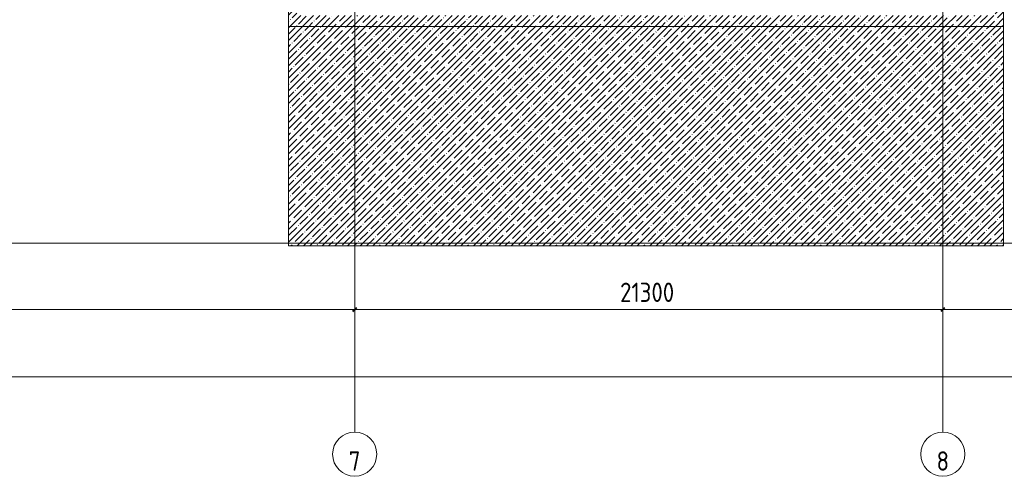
# Model space of a CAD drawing. Header units: millimetres. Extents: x -32229 to 170644, y -13689 to 125138.
# Tile 185 of 208: x 74474 to 110130, y -13689 to 2843. Entities that reach past the tile are written whole.
import ezdxf

# ---------------------------------------------------------------- set-up
doc = ezdxf.new("R2010")
doc.units = ezdxf.units.MM
doc.linetypes.add('ADSK_Линия сетки', pattern=[25, 20, -2.5, 0, -2.5])
for name, color, linetype, lineweight in [('A-ANNO-DIMS', 7, 'Continuous', 9), ('A-ANNO-DIMS-200', 7, 'Continuous', 9), ('A-FLOR', 7, 'Continuous', 18), ('A-FLOR-PATT', 7, 'Continuous', 40), ('A-WALL', 7, 'Continuous', 18), ('A-WALL-PATT', 7, 'Continuous', 40), ('S-GRID', 7, 'Continuous', 9), ('S-GRID-IDEN', 7, 'Continuous', 9)]:
    doc.layers.add(name, color=color, linetype=linetype, lineweight=lineweight)
doc.styles.add('GOST Common_3', font='GOST_Common.ttf', dxfattribs={"width": 0.9, "height": 700})
doc.styles.add('GOST Common_4', font='GOST_Common.ttf', dxfattribs={"width": 0.9, "height": 700})
doc.dimstyles.new('ADSK_Основной_3_5_мм', dxfattribs={"dimscale": 304.8, "dimtxt": 704.000497, "dimasz": 0.492126, "dimexe": 0.984252, "dimexo": 0.984252, "dimgap": 0.19685, "dimtad": 1, "dimdec": 0, "dimdsep": 46, "dimtxsty": 'GOST Common_4', "dimblk1": 'OBLIQUE', "dimblk2": 'OBLIQUE', "dimsah": 1, "dimcen": 0.09, "dimdle": 0.984252, "dimazin": 2, "dimtfac": 1, "dimtdec": 4, "dimtix": 1, "dimtmove": 0, "dimatfit": 3, "dimfxl": 1, "dimtvp": 1, "dimtolj": 1, "dimtzin": 0, "dimarcsym": 2})
pattern_1 = [(45, (0, 0), (-228.0985, 228.0985), []), (45, (228.1, 0), (-228.0985, 228.0985), [403.225, -80.645, 6.706, -73.939])]

# ---------------------------------------------------------------- blocks, each defined once
blk = doc.blocks.new('Наметкина 10_РД_АР_П_rvt-1--01 ЭО')
at = {"layer": 'A-FLOR-PATT', "lineweight": 5, "true_color": 0xaaaaaa}
h = blk.add_hatch(dxfattribs=at)
h.set_pattern_fill('FP_1', color=253, style=0, pattern_type=2)
h.set_pattern_definition(pattern_1)
h.paths.add_polyline_path([(84205, -5350), (110105, -5350), (110105, 2600), (84205, 2600)])
at = {"layer": 'A-WALL-PATT', "lineweight": 5, "true_color": 0xaaaaaa}
h = blk.add_hatch(dxfattribs=at)
h.set_pattern_fill('FP_1', color=253, style=0, pattern_type=2)
h.set_pattern_definition(pattern_1)
h.paths.add_polyline_path([(84505, 2600), (84505, 30150), (84205, 30150), (84205, 2600)])
h = blk.add_hatch(dxfattribs=at)
h.set_pattern_fill('FP_1', color=253, style=0, pattern_type=2)
h.set_pattern_definition(pattern_1)
h.paths.add_polyline_path([(110105, 2600), (110105, 30150), (109805, 30150), (109805, 2600)])
h = blk.add_hatch(dxfattribs=at)
h.set_pattern_fill('FP_1', color=253, style=0, pattern_type=2)
h.set_pattern_definition(pattern_1)
h.paths.add_polyline_path([(86505, 2600), (86505, 3000), (84505, 3000), (84505, 2600), (84774, 2600)])
h = blk.add_hatch(dxfattribs=at)
h.set_pattern_fill('FP_1', color=253, style=0, pattern_type=2)
h.set_pattern_definition(pattern_1)
h.paths.add_polyline_path([(86505, 2600), (88855, 2600), (88855, 3000), (86505, 3000), (86505, 2698)])
h = blk.add_hatch(dxfattribs=at)
h.set_pattern_fill('FP_1', color=253, style=0, pattern_type=2)
h.set_pattern_definition(pattern_1)
h.paths.add_polyline_path([(108005, 2600), (108005, 3000), (88855, 3000), (88855, 2600), (100824, 2600)])
h = blk.add_hatch(dxfattribs=at)
h.set_pattern_fill('FP_1', color=253, style=0, pattern_type=2)
h.set_pattern_definition(pattern_1)
h.paths.add_polyline_path([(108005, 2600), (109805, 2600), (109805, 3000), (108005, 3000), (108005, 2698)])
at = {"layer": 'A-FLOR', "color": 253, "lineweight": 15, "true_color": 0xaaaaaa}
for p, q in [((110105, 2600), (84205, 2600)), ((84205, 2600), (84205, -5350)), ((110105, -5350), (110105, 2600)), ((84205, -5350), (110105, -5350))]:
    blk.add_line(p, q, dxfattribs=at)
at = {"layer": 'A-WALL', "color": 253, "lineweight": 13, "true_color": 0xaaaaaa}
for p, q in [((84205, 30150), (84205, 2600)), ((110105, 2600), (110105, 10850)), ((84205, 2600), (84505, 2600)), ((84505, 2600), (86505, 2600)), ((86505, 2600), (88855, 2600)), ((88855, 2600), (108005, 2600)), ((108005, 2600), (109805, 2600)), ((109805, 2600), (110105, 2600))]:
    blk.add_line(p, q, dxfattribs=at)
blk = doc.blocks.new('Ось сетки - Круг_Ø8 мм-6577--01 ЭО')
at = {"layer": 'S-GRID-IDEN', "color": 253, "true_color": 0xaaaaaa}
for start, end in [(360, 180), (180, 360)]:
    blk.add_arc((0, 0), 4, start, end, dxfattribs=at)
blk = doc.blocks.new('DIMBLOCK11--01 ЭО')
at = {"layer": 'A-ANNO-DIMS-200', "color": 8, "true_color": 0x808080}
for p, q in [((43435, -7846), (43435, -7352)), ((86605, -7846), (86605, -7352)), ((43435, -7652), (86605, -7652)), ((43435, -7652), (43435, -7846)), ((86605, -7652), (86605, -7846))]:
    blk.add_line(p, q, dxfattribs=at)
at = {"layer": 'A-ANNO-DIMS-200', "color": 8, "lineweight": 40, "true_color": 0x808080}
for p, q in [((43435, -7652), (43360, -7727)), ((43435, -7652), (43510, -7577)), ((86605, -7652), (86530, -7727)), ((86605, -7652), (86680, -7577))]:
    blk.add_line(p, q, dxfattribs=at)
at = {"layer": 'A-ANNO-DIMS-200', "color": 0, "insert": (63952, -6677), "char_height": 700, "width": 2563.04, "attachment_point": 1, "line_spacing_factor": 1.022761, "style": 'GOST Common_4'}
blk.add_mtext('43170', dxfattribs=at)
blk = doc.blocks.new('_Oblique')
at = {"color": 0, "linetype": 'ByBlock', "lineweight": -2}
blk.add_line((-0.5, -0.5), (0.5, 0.5), dxfattribs=at)
blk = doc.blocks.new('DIMBLOCK12--01 ЭО')
at = {"layer": 'A-ANNO-DIMS-200', "color": 8, "true_color": 0x808080}
for p, q in [((86605, -7846), (86605, -7352)), ((107905, -7846), (107905, -7352)), ((86605, -7652), (107905, -7652)), ((86605, -7652), (86605, -7846)), ((107905, -7652), (107905, -7846))]:
    blk.add_line(p, q, dxfattribs=at)
at = {"layer": 'A-ANNO-DIMS-200', "color": 8, "lineweight": 40, "true_color": 0x808080}
for p, q in [((86605, -7652), (86530, -7727)), ((86605, -7652), (86680, -7577)), ((107905, -7652), (107830, -7727)), ((107905, -7652), (107980, -7577))]:
    blk.add_line(p, q, dxfattribs=at)
at = {"layer": 'A-ANNO-DIMS-200', "color": 0, "insert": (96217, -6677), "char_height": 700, "width": 2491.45, "attachment_point": 1, "line_spacing_factor": 1.022761, "style": 'GOST Common_4'}
blk.add_mtext('21300', dxfattribs=at)
blk = doc.blocks.new('DIMBLOCK13--01 ЭО')
at = {"layer": 'A-ANNO-DIMS-200', "color": 8, "true_color": 0x808080}
for p, q in [((107905, -7846), (107905, -7352)), ((126705, -7846), (126705, -7352)), ((107905, -7652), (127005, -7652)), ((107905, -7652), (107905, -7846)), ((126705, -7652), (126705, -7846))]:
    blk.add_line(p, q, dxfattribs=at)
at = {"layer": 'A-ANNO-DIMS-200', "color": 8, "lineweight": 40, "true_color": 0x808080}
for p, q in [((107905, -7652), (107830, -7727)), ((107905, -7652), (107980, -7577)), ((126705, -7652), (126630, -7727)), ((126705, -7652), (126780, -7577))]:
    blk.add_line(p, q, dxfattribs=at)
at = {"layer": 'A-ANNO-DIMS-200', "color": 0, "insert": (116267, -6677), "char_height": 700, "width": 2491.45, "attachment_point": 1, "line_spacing_factor": 1.022761, "style": 'GOST Common_4'}
blk.add_mtext('18800', dxfattribs=at)
blk = doc.blocks.new('DIMBLOCK14--01 ЭО')
at = {"layer": 'A-ANNO-DIMS-200', "color": 8, "true_color": 0x808080}
for p, q in [((-21665, -10282), (-21665, -9788)), ((126705, -10282), (126705, -9788)), ((-21965, -10088), (127005, -10088)), ((-21665, -10088), (-21665, -10282)), ((126705, -10088), (126705, -10282))]:
    blk.add_line(p, q, dxfattribs=at)
at = {"layer": 'A-ANNO-DIMS-200', "color": 8, "lineweight": 40, "true_color": 0x808080}
for p, q in [((-21665, -10088), (-21740, -10163)), ((-21665, -10088), (-21590, -10013)), ((126705, -10088), (126630, -10163)), ((126705, -10088), (126780, -10013))]:
    blk.add_line(p, q, dxfattribs=at)
at = {"layer": 'A-ANNO-DIMS-200', "color": 0, "insert": (51232, -9114), "char_height": 700, "width": 3092.83, "attachment_point": 1, "line_spacing_factor": 1.022761, "style": 'GOST Common_4'}
blk.add_mtext('148370', dxfattribs=at)

msp = doc.modelspace()

# ---------------------------------------------------------------- linework, layer by layer
at = {"layer": 'S-GRID', "color": 253, "linetype": 'ADSK_Линия сетки', "true_color": 0xaaaaaa}
for p, q in [((86605.3, -12088.9), (86605.3, 125138.4)), ((107905.3, -12088.9), (107905.3, 125138.4)), ((129781.2, -5250), (-30593.4, -5250))]:
    msp.add_line(p, q, dxfattribs=at)

# ---------------------------------------------------------------- block references
at = {"lineweight": 5}
msp.add_blockref('Наметкина 10_РД_АР_П_rvt-1--01 ЭО', (0, 0), dxfattribs=at)
at = {"layer": 'S-GRID-IDEN', "color": 253, "true_color": 0xaaaaaa, "xscale": 199.9999999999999, "yscale": 199.9999999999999, "zscale": 199.9999999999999}
for p in [(86605.3, -12888.9), (107905.3, -12888.9)]:
    msp.add_blockref('Ось сетки - Круг_Ø8 мм-6577--01 ЭО', p, dxfattribs=at)

# ---------------------------------------------------------------- texts
at = {"layer": 'S-GRID-IDEN', "color": 253, "true_color": 0xaaaaaa, "char_height": 700, "width": 464.4, "attachment_point": 5, "line_spacing_factor": 1.022766, "style": 'GOST Common_3'}
for s, insert in [('\\pt179.998,360.003,540.001,719.999,899.997,1080.002,1260,1439.998,1620.003,1800.001,1979.999,2159.997,2340.002,2520,2699.998,2880.003,3060.001,3239.999,3419.997,3600.002,3780,3959.998,4140.003,4320.001,4499.999,4679.997,4860.002,5040,5219.998,5400.003,5580.001,5759.999;7', (86603.6, -13134.7)), ('\\pt179.998,360.003,540.001,719.999,899.997,1080.002,1260,1439.998,1620.003,1800.001,1979.999,2159.997,2340.002,2520,2699.998,2880.003,3060.001,3239.999,3419.997,3600.002,3780,3959.998,4140.003,4320.001,4499.999,4679.997,4860.002,5040,5219.998,5400.003,5580.001,5759.999;8', (107903.6, -13134.7))]:
    msp.add_mtext(s, dxfattribs=dict(at, insert=insert))

# ---------------------------------------------------------------- dimensions: what is measured, and where the dimension line sits
at = {"layer": 'A-ANNO-DIMS', "color": 8, "true_color": 0x808080}
for base, p1, p2, override, picture, middle in [((86605.3, -7651.8), (43435.3, -7545.8), (86605.3, -7545.8), {"dimpost": '<>', "dimfxl": 43170}, 'DIMBLOCK11--01 ЭО', (65020.3, -7241.8)), ((107905.3, -7651.8), (86605.3, -7545.8), (107905.3, -7545.8), {"dimpost": '<>', "dimfxl": 21300}, 'DIMBLOCK12--01 ЭО', (97255.3, -7241.8)), ((126705.3, -7651.8), (107905.3, -7545.8), (126705.3, -7545.8), {"dimpost": '<>', "dimfxl": 18800}, 'DIMBLOCK13--01 ЭО', (117305.3, -7241.8)), ((126705.3, -10088.5), (-21664.7, -9982.4), (126705.3, -9982.4), {"dimpost": '<>', "dimfxl": 148370}, 'DIMBLOCK14--01 ЭО', (52520.3, -9678.5))]:
    dim = msp.add_linear_dim(base=base, p1=p1, p2=p2, dimstyle='ADSK_Основной_3_5_мм', override=override, dxfattribs=at)
    dim.commit()
    dim.dimension.update_dxf_attribs({"geometry": picture, "text_midpoint": middle})

doc.saveas('drawing.dxf')
